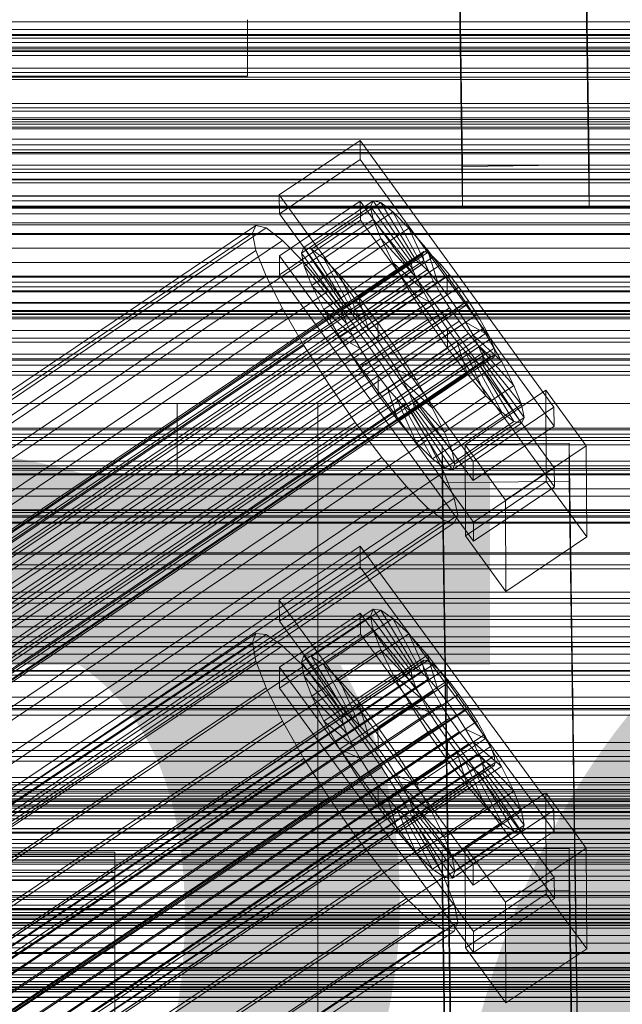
# Model space of a CAD drawing. Header units: millimetres. Extents: x -2233 to 61924, y -68080 to 6847.
# Tile 85 of 256: x 298 to 383, y -35025 to -34886. Entities that reach past the tile are written whole.
import ezdxf

# ---------------------------------------------------------------- set-up
doc = ezdxf.new("R2010")
doc.units = ezdxf.units.MM
for name, color, linetype, lineweight in [('COTAS_O', 1, 'Continuous', 0), ('COTAS_P', 1, 'Continuous', 0), ('frontal_briquetadora', 7, 'Continuous', 0), ('frontal_C01', 7, 'Continuous', 0), ('frontal_C02', 7, 'Continuous', 0), ('frontal_C03', 7, 'Continuous', 0), ('frontal_C05', 7, 'Continuous', 0), ('frontal_mezcladora', 7, 'Continuous', 0), ('frontal_secador', 7, 'Continuous', 0)]:
    doc.layers.add(name, color=color, linetype=linetype, lineweight=lineweight)
doc.dimstyles.new('R19_100', dxfattribs={"dimtxt": 250, "dimasz": 150, "dimexe": 150, "dimexo": 80, "dimgap": 100, "dimtad": 1, "dimtih": 1, "dimtoh": 1, "dimdsep": 46, "dimcen": 0.09, "dimadec": 0, "dimazin": 0, "dimtfac": 1, "dimtdec": 4, "dimtofl": 0, "dimtmove": 0, "dimatfit": 3, "dimfxl": 1, "dimtolj": 1, "dimtzin": 0, "dimarcsym": 0})

# ---------------------------------------------------------------- blocks, each defined once
blk = doc.blocks.new('DIM_R27_48')
at = {"layer": 'COTAS_P'}
for p, q in [((-1750, -34600), (-1600, -34555)), ((2600, -34600), (2450, -34555)), ((-1750, -35500), (-1750, -34600)), ((-1750, -34600), (2600, -34600)), ((-1750, -34600), (-1600, -34645)), ((2600, -34600), (2450, -34645)), ((2600, -35500), (2600, -34600))]:
    blk.add_line(p, q, dxfattribs=at)
blk.add_text('4350 P', height=250, dxfattribs=at).set_placement((425, -34500))
blk = doc.blocks.new('DIM_R27_50')
at = {"layer": 'COTAS_P'}
for p, q in [((1705.78, -34504.95), (1551.9, -34475.9)), ((-194.22, -34704.95), (1705.78, -34504.95)), ((1705.78, -34504.95), (1561.32, -34565.4)), ((1800, -35400), (1705.78, -34504.95)), ((-194.22, -34704.95), (-49.75, -34644.49)), ((-100, -35600), (-194.22, -34704.95)), ((-194.22, -34704.95), (-40.33, -34734))]:
    blk.add_line(p, q, dxfattribs=at)
blk.add_text('1910.5 P', height=250, rotation=6.009, dxfattribs=at).set_placement((745.32, -34505.49))
blk = doc.blocks.new('DIM_R27_56')
at = {"layer": 'COTAS_O'}
for p, q in [((-650, -34200), (-500, -34155)), ((650, -34200), (500, -34155)), ((-650, -34900), (-650, -34200)), ((-650, -34200), (650, -34200)), ((-650, -34200), (-500, -34245)), ((650, -34200), (500, -34245)), ((650, -34900), (650, -34200))]:
    blk.add_line(p, q, dxfattribs=at)
blk.add_text('1300 O', height=250, dxfattribs=at).set_placement((0, -34100))
blk = doc.blocks.new('DIM_R27_58')
at = {"layer": 'COTAS_O'}
for p, q in [((-1480, -35300), (-1330, -35255)), ((490, -35300), (340, -35255)), ((-1480, -36000), (-1480, -35300)), ((-1480, -35300), (490, -35300)), ((-1480, -35300), (-1330, -35345)), ((490, -35300), (340, -35345)), ((490, -36000), (490, -35300))]:
    blk.add_line(p, q, dxfattribs=at)
blk.add_text('1970 O', height=250, dxfattribs=at).set_placement((-495, -35200))
blk = doc.blocks.new('DIM_R27_60')
at = {"layer": 'COTAS_O'}
for p, q in [((-1400, -35300), (-1250, -35255)), ((1400, -35300), (1250, -35255)), ((-1400, -36000), (-1400, -35300)), ((-1400, -35300), (1400, -35300)), ((-1400, -35300), (-1250, -35345)), ((1400, -35300), (1250, -35345)), ((1400, -36000), (1400, -35300))]:
    blk.add_line(p, q, dxfattribs=at)
blk.add_text('2800 O', height=250, dxfattribs=at).set_placement((0, -35200))
blk = doc.blocks.new('DIM_R27_61')
at = {"layer": 'COTAS_P'}
for p, q in [((-305, -34680), (395, -34680)), ((395, -34680), (350, -34830)), ((395, -36000), (395, -34680)), ((395, -34680), (440, -34830)), ((395, -36000), (350, -35850)), ((395, -36000), (440, -35850)), ((-305, -36000), (395, -36000))]:
    blk.add_line(p, q, dxfattribs=at)
blk.add_text('1320 P', height=250, rotation=90, dxfattribs=at).set_placement((295, -35340))
blk = doc.blocks.new('DIM_R27_62')
at = {"layer": 'COTAS_P'}
for p, q in [((-305, -35300), (-155, -35255)), ((345, -35300), (195, -35255)), ((-305, -36000), (-305, -35300)), ((-305, -35300), (345, -35300)), ((-305, -35300), (-155, -35345)), ((345, -35300), (195, -35345)), ((345, -36000), (345, -35300))]:
    blk.add_line(p, q, dxfattribs=at)
blk.add_text('650 P', height=250, dxfattribs=at).set_placement((20, -35200))

msp = doc.modelspace()

# ---------------------------------------------------------------- linework, layer by layer
at = {"layer": 'frontal_briquetadora'}
for p, q in [((-490, -34940), (340, -34940)), ((-490, -34940), (490, -34940)), ((320, -34950), (320, -34940)), ((320, -34940), (340, -34940)), ((320, -34940), (490, -34940)), ((340, -34950), (340, -34940)), ((-1330, -34950), (340, -34950)), ((320, -34950), (340, -34950)), ((340, -35980), (340, -34950)), ((340, -34950), (490, -34950))]:
    msp.add_line(p, q, dxfattribs=at)
at = {"layer": 'frontal_C01'}
for p, q in [((425, -34886.916), (-425, -34886.916)), ((-425, -34898.471), (425, -34898.471)), ((334.501, -34910.399), (345.969, -34902.663)), ((345.969, -34902.663), (345.981, -34905.359)), ((345.969, -34902.663), (373.501, -34940.517)), ((345.981, -34905.359), (334.513, -34913.095)), ((373.513, -34943.213), (345.981, -34905.359)), ((334.513, -34913.095), (334.501, -34910.399)), ((362.033, -34948.253), (334.501, -34910.399)), ((338.005, -34917.848), (347.835, -34911.216)), ((347.835, -34911.216), (347.47, -34912.032)), ((348.918, -34911.478), (347.835, -34911.216)), ((347.835, -34911.216), (353.378, -34919.532)), ((334.539, -34919.027), (346.008, -34911.29)), ((337.64, -34918.663), (347.47, -34912.032)), ((339.088, -34918.109), (348.918, -34911.478)), ((346.008, -34911.29), (346.02, -34913.987)), ((346.008, -34911.29), (373.539, -34949.145)), ((347.47, -34912.032), (353.205, -34919.918)), ((347.47, -34912.032), (347.847, -34913.868)), ((350.645, -34912.798), (348.918, -34911.478)), ((348.918, -34911.478), (353.892, -34919.656)), ((334.513, -34913.095), (362.045, -34950.95)), ((346.02, -34913.987), (334.551, -34921.723)), ((338.017, -34920.499), (347.847, -34913.868)), ((340.816, -34919.429), (350.645, -34912.798)), ((373.551, -34951.841), (346.02, -34913.987)), ((347.847, -34913.868), (353.384, -34920.788)), ((347.847, -34913.868), (348.941, -34916.601)), ((352.899, -34915.087), (350.645, -34912.798)), ((350.645, -34912.798), (354.71, -34920.281)), ((146.872, -35039.071), (331.181, -34914.736)), ((148.32, -35039.42), (332.629, -34915.086)), ((331.181, -34914.736), (330.692, -34915.826)), ((332.629, -34915.086), (331.181, -34914.736)), ((334.938, -34916.851), (332.629, -34915.086)), ((343.069, -34921.719), (352.899, -34915.087)), ((355.525, -34918.189), (352.899, -34915.087)), ((352.899, -34915.087), (355.777, -34921.365)), ((146.383, -35040.161), (330.692, -34915.826)), ((330.692, -34915.826), (331.197, -34918.281)), ((339.111, -34923.232), (348.941, -34916.601)), ((348.941, -34916.601), (353.902, -34922.082)), ((348.941, -34916.601), (350.678, -34920.043)), ((150.629, -35041.185), (334.938, -34916.851)), ((337.95, -34919.911), (334.938, -34916.851)), ((337.64, -34918.663), (338.005, -34917.848)), ((343.549, -34926.163), (338.005, -34917.848)), ((338.005, -34917.848), (339.088, -34918.109)), ((344.062, -34926.287), (339.088, -34918.109)), ((339.088, -34918.109), (340.816, -34919.429)), ((345.695, -34924.821), (355.525, -34918.189)), ((358.345, -34921.893), (355.525, -34918.189)), ((355.525, -34918.189), (357.021, -34922.835)), ((141.045, -35063.041), (354.844, -34918.813)), ((141.218, -35062.655), (355.017, -34918.427)), ((141.731, -35062.779), (355.53, -34918.55)), ((142.549, -35063.404), (356.348, -34919.176)), ((146.887, -35042.616), (331.197, -34918.281)), ((331.197, -34918.281), (332.659, -34921.934)), ((334.551, -34921.723), (334.539, -34919.027)), ((362.071, -34956.881), (334.539, -34919.027)), ((343.376, -34926.549), (337.64, -34918.663)), ((338.017, -34920.499), (337.64, -34918.663)), ((344.88, -34926.912), (340.816, -34919.429)), ((340.816, -34919.429), (343.069, -34921.719)), ((353.378, -34919.532), (343.549, -34926.163)), ((353.205, -34919.918), (353.378, -34919.532)), ((353.378, -34919.532), (353.892, -34919.656)), ((355.017, -34918.427), (354.844, -34918.813)), ((354.844, -34918.813), (355.022, -34919.683)), ((355.53, -34918.55), (355.017, -34918.427)), ((356.348, -34919.176), (355.53, -34918.55)), ((357.415, -34920.26), (356.348, -34919.176)), ((141.224, -35063.911), (355.022, -34919.683)), ((141.742, -35065.205), (355.541, -34920.977)), ((143.617, -35064.489), (357.415, -34920.26)), ((153.641, -35044.246), (337.95, -34919.911)), ((341.461, -34924.058), (337.95, -34919.911)), ((343.554, -34927.419), (338.017, -34920.499)), ((339.111, -34923.232), (338.017, -34920.499)), ((340.848, -34926.674), (350.678, -34920.043)), ((353.205, -34919.918), (343.376, -34926.549)), ((353.384, -34920.788), (343.554, -34927.419)), ((353.892, -34919.656), (344.062, -34926.287)), ((354.71, -34920.281), (344.88, -34926.912)), ((350.678, -34920.043), (354.725, -34923.713)), ((350.678, -34920.043), (352.938, -34923.96)), ((353.384, -34920.788), (353.205, -34919.918)), ((353.902, -34922.082), (353.384, -34920.788)), ((353.892, -34919.656), (354.71, -34920.281)), ((354.71, -34920.281), (355.777, -34921.365)), ((355.022, -34919.683), (355.541, -34920.977)), ((355.541, -34920.977), (356.363, -34922.608)), ((358.659, -34921.73), (357.415, -34920.26)), ((144.861, -35065.958), (358.659, -34921.73)), ((148.35, -35046.269), (332.659, -34921.934)), ((332.659, -34921.934), (334.981, -34926.536)), ((334.551, -34921.723), (362.083, -34959.577)), ((345.947, -34927.997), (343.069, -34921.719)), ((343.069, -34921.719), (345.695, -34924.821)), ((353.902, -34922.082), (344.073, -34928.713)), ((355.777, -34921.365), (345.947, -34927.997)), ((358.345, -34921.893), (348.515, -34928.524)), ((354.725, -34923.713), (353.902, -34922.082)), ((355.777, -34921.365), (357.021, -34922.835)), ((358.357, -34924.589), (358.345, -34921.893)), ((361.166, -34925.946), (358.345, -34921.893)), ((359.995, -34923.484), (358.659, -34921.73)), ((142.565, -35066.836), (356.363, -34922.608)), ((359.995, -34923.484), (146.196, -35067.712)), ((344.073, -34928.713), (339.111, -34923.232)), ((340.848, -34926.674), (339.111, -34923.232)), ((354.725, -34923.713), (344.895, -34930.344)), ((357.021, -34922.835), (347.191, -34929.466)), ((355.796, -34925.568), (354.725, -34923.713)), ((356.363, -34922.608), (357.434, -34924.463)), ((357.021, -34922.835), (358.357, -34924.589)), ((361.332, -34925.404), (359.995, -34923.484)), ((143.635, -35068.691), (357.434, -34924.463)), ((157.152, -35048.393), (341.461, -34924.058)), ((345.231, -34929.009), (341.461, -34924.058)), ((343.108, -34930.591), (352.938, -34923.96)), ((347.191, -34929.466), (345.695, -34924.821)), ((345.695, -34924.821), (348.515, -34928.524)), ((348.527, -34931.22), (358.357, -34924.589)), ((352.938, -34923.96), (355.796, -34925.568)), ((352.938, -34923.96), (355.569, -34928.086)), ((357.434, -34924.463), (358.68, -34926.417)), ((358.357, -34924.589), (359.693, -34926.509)), ((144.881, -35070.646), (358.68, -34926.417)), ((147.533, -35069.632), (361.332, -34925.404)), ((150.672, -35050.87), (334.981, -34926.536)), ((334.981, -34926.536), (338.003, -34931.772)), ((343.549, -34926.163), (343.376, -34926.549)), ((343.376, -34926.549), (343.554, -34927.419)), ((344.062, -34926.287), (343.549, -34926.163)), ((344.88, -34926.912), (344.062, -34926.287)), ((355.796, -34925.568), (345.966, -34932.2)), ((359.693, -34926.509), (349.863, -34933.14)), ((351.336, -34932.577), (361.166, -34925.946)), ((357.042, -34927.523), (355.796, -34925.568)), ((358.68, -34926.417), (360.017, -34928.337)), ((361.166, -34925.946), (359.693, -34926.509)), ((359.693, -34926.509), (360.939, -34928.463)), ((363.797, -34930.071), (361.166, -34925.946)), ((362.578, -34927.358), (361.332, -34925.404)), ((148.779, -35071.586), (362.578, -34927.358)), ((344.895, -34930.344), (340.848, -34926.674)), ((343.108, -34930.591), (340.848, -34926.674)), ((343.554, -34927.419), (344.073, -34928.713)), ((345.947, -34927.997), (344.88, -34926.912)), ((347.191, -34929.466), (345.947, -34927.997)), ((357.042, -34927.523), (347.212, -34934.154)), ((355.569, -34928.086), (357.042, -34927.523)), ((358.378, -34929.442), (357.042, -34927.523)), ((363.648, -34929.214), (362.578, -34927.358)), ((146.218, -35072.565), (360.017, -34928.337)), ((149.85, -35073.442), (363.648, -34929.214)), ((345.231, -34929.009), (160.922, -35053.344)), ((344.073, -34928.713), (344.895, -34930.344)), ((349.002, -34934.427), (345.231, -34929.009)), ((345.739, -34934.717), (355.569, -34928.086)), ((348.515, -34928.524), (348.527, -34931.22)), ((348.515, -34928.524), (351.336, -34932.577)), ((360.939, -34928.463), (351.109, -34935.094)), ((355.569, -34928.086), (358.39, -34932.138)), ((360.017, -34928.337), (361.352, -34930.091)), ((363.797, -34930.071), (360.939, -34928.463)), ((360.939, -34928.463), (362.01, -34930.319)), ((364.471, -34930.844), (363.648, -34929.214)), ((147.554, -35074.32), (361.352, -34930.091)), ((345.966, -34932.2), (343.108, -34930.591)), ((345.739, -34934.717), (343.108, -34930.591)), ((344.895, -34930.344), (345.966, -34932.2)), ((348.527, -34931.22), (347.191, -34929.466)), ((358.378, -34929.442), (348.548, -34936.073)), ((362.01, -34930.319), (352.18, -34936.95)), ((353.967, -34936.703), (363.797, -34930.071)), ((358.39, -34932.138), (358.378, -34929.442)), ((359.714, -34931.197), (358.378, -34929.442)), ((361.352, -34930.091), (362.596, -34931.561)), ((366.057, -34933.989), (362.01, -34930.319)), ((362.01, -34930.319), (362.833, -34931.949)), ((366.057, -34933.989), (363.797, -34930.071)), ((148.798, -35075.789), (362.596, -34931.561)), ((150.672, -35075.072), (364.471, -34930.844)), ((151.191, -35076.367), (364.989, -34932.138)), ((153.694, -35056.107), (338.003, -34931.772)), ((338.003, -34931.772), (341.52, -34937.288)), ((345.966, -34932.2), (347.212, -34934.154)), ((349.863, -34933.14), (348.527, -34931.22)), ((348.56, -34938.77), (358.39, -34932.138)), ((359.714, -34931.197), (349.884, -34937.828)), ((362.833, -34931.949), (353.003, -34938.58)), ((358.39, -34932.138), (361.21, -34935.842)), ((361.21, -34935.842), (359.714, -34931.197)), ((360.958, -34932.666), (359.714, -34931.197)), ((362.596, -34931.561), (363.664, -34932.645)), ((367.794, -34937.431), (362.833, -34931.949)), ((362.833, -34931.949), (363.351, -34933.244)), ((364.989, -34932.138), (364.471, -34930.844)), ((365.168, -34933.008), (364.989, -34932.138)), ((149.865, -35076.873), (363.664, -34932.645)), ((150.683, -35077.499), (364.482, -34933.271)), ((151.196, -35077.623), (364.995, -34933.394)), ((151.369, -35077.237), (365.168, -34933.008)), ((349.863, -34933.14), (351.336, -34932.577)), ((351.109, -34935.094), (349.863, -34933.14)), ((360.958, -34932.666), (351.128, -34939.297)), ((351.336, -34932.577), (353.967, -34936.703)), ((363.351, -34933.244), (353.521, -34939.875)), ((363.836, -34938.944), (360.958, -34932.666)), ((362.025, -34933.75), (360.958, -34932.666)), ((368.888, -34940.163), (363.351, -34933.244)), ((363.351, -34933.244), (363.53, -34934.113)), ((363.664, -34932.645), (364.482, -34933.271)), ((364.482, -34933.271), (364.995, -34933.394)), ((364.995, -34933.394), (365.168, -34933.008)), ((164.693, -35058.762), (349.002, -34934.427)), ((347.212, -34934.154), (345.739, -34934.717)), ((348.56, -34938.77), (345.739, -34934.717)), ((347.212, -34934.154), (348.548, -34936.073)), ((352.519, -34939.942), (349.002, -34934.427)), ((362.025, -34933.75), (352.196, -34940.382)), ((362.843, -34934.376), (353.014, -34941.007)), ((363.357, -34934.5), (353.527, -34941.131)), ((363.53, -34934.113), (353.7, -34940.745)), ((356.228, -34940.62), (366.057, -34933.989)), ((366.09, -34941.233), (362.025, -34933.75)), ((362.843, -34934.376), (362.025, -34933.75)), ((367.817, -34942.554), (362.843, -34934.376)), ((363.357, -34934.5), (362.843, -34934.376)), ((363.53, -34934.113), (363.357, -34934.5)), ((368.9, -34942.815), (363.357, -34934.5)), ((369.265, -34942), (363.53, -34934.113)), ((367.794, -34937.431), (366.057, -34933.989)), ((348.548, -34936.073), (348.56, -34938.77)), ((348.548, -34936.073), (349.884, -34937.828)), ((352.18, -34936.95), (351.109, -34935.094)), ((351.109, -34935.094), (353.967, -34936.703)), ((351.38, -34942.473), (361.21, -34935.842)), ((361.21, -34935.842), (363.836, -34938.944)), ((157.211, -35061.622), (341.52, -34937.288)), ((341.52, -34937.288), (345.291, -34942.706)), ((353.003, -34938.58), (352.18, -34936.95)), ((352.18, -34936.95), (356.228, -34940.62)), ((353.967, -34936.703), (356.228, -34940.62)), ((357.964, -34944.062), (367.794, -34937.431)), ((368.888, -34940.163), (367.794, -34937.431)), ((351.38, -34942.473), (348.56, -34938.77)), ((349.884, -34937.828), (351.38, -34942.473)), ((349.884, -34937.828), (351.128, -34939.297)), ((353.521, -34939.875), (353.003, -34938.58)), ((353.003, -34938.58), (357.964, -34944.062)), ((354.006, -34945.575), (363.836, -34938.944)), ((360.882, -34945.867), (372.35, -34938.131)), ((363.836, -34938.944), (366.09, -34941.233)), ((372.35, -34938.131), (372.408, -34951.072)), ((372.35, -34938.131), (378.086, -34946.017)), ((168.21, -35064.277), (352.519, -34939.942)), ((351.128, -34939.297), (354.006, -34945.575)), ((351.128, -34939.297), (352.196, -34940.382)), ((352.196, -34940.382), (356.26, -34947.865)), ((352.196, -34940.382), (353.014, -34941.007)), ((355.541, -34945.179), (352.519, -34939.942)), ((353.7, -34940.745), (353.521, -34939.875)), ((353.521, -34939.875), (359.058, -34946.795)), ((356.228, -34940.62), (357.964, -34944.062)), ((359.058, -34946.795), (368.888, -34940.163)), ((373.501, -34940.517), (362.033, -34948.253)), ((369.265, -34942), (368.888, -34940.163)), ((373.513, -34943.213), (373.501, -34940.517)), ((353.014, -34941.007), (357.987, -34949.185)), ((353.014, -34941.007), (353.527, -34941.131)), ((353.527, -34941.131), (353.7, -34940.745)), ((353.527, -34941.131), (359.07, -34949.446)), ((353.7, -34940.745), (359.436, -34948.631)), ((356.26, -34947.865), (366.09, -34941.233)), ((359.436, -34948.631), (369.265, -34942)), ((366.09, -34941.233), (367.817, -34942.554)), ((368.9, -34942.815), (369.265, -34942)), ((160.982, -35067.04), (345.291, -34942.706)), ((345.291, -34942.706), (349.061, -34947.657)), ((354.006, -34945.575), (351.38, -34942.473)), ((357.987, -34949.185), (367.817, -34942.554)), ((359.07, -34949.446), (368.9, -34942.815)), ((362.045, -34950.95), (373.513, -34943.213)), ((367.817, -34942.554), (368.9, -34942.815)), ((357.964, -34944.062), (359.058, -34946.795)), ((171.232, -35069.514), (355.541, -34945.179)), ((356.26, -34947.865), (354.006, -34945.575)), ((357.863, -34949.781), (355.541, -34945.179)), ((357.646, -34945.896), (375.644, -34945.651)), ((357.646, -34951.289), (357.646, -34945.896)), ((360.514, -35141.007), (357.646, -34945.896)), ((360.939, -34958.809), (360.882, -34945.867)), ((366.618, -34953.754), (360.882, -34945.867)), ((378.086, -34946.017), (366.618, -34953.754)), ((375.644, -34945.651), (375.644, -34951.044)), ((375.644, -34945.651), (378.512, -35140.762)), ((378.143, -34958.959), (378.086, -34946.017)), ((359.058, -34946.795), (359.436, -34948.631)), ((164.752, -35071.991), (349.061, -34947.657)), ((349.061, -34947.657), (352.572, -34951.804)), ((357.987, -34949.185), (356.26, -34947.865)), ((359.436, -34948.631), (359.07, -34949.446)), ((362.033, -34948.253), (362.045, -34950.95)), ((173.554, -35074.116), (357.863, -34949.781)), ((359.326, -34953.434), (357.863, -34949.781)), ((359.07, -34949.446), (357.987, -34949.185)), ((373.539, -34949.145), (362.071, -34956.881)), ((373.551, -34951.841), (373.539, -34949.145)), ((168.263, -35076.138), (352.572, -34951.804)), ((352.572, -34951.804), (355.584, -34954.864)), ((375.644, -34951.044), (357.646, -34951.289)), ((360.514, -35146.4), (357.646, -34951.289)), ((372.408, -34951.072), (360.939, -34958.809)), ((378.143, -34958.959), (372.408, -34951.072)), ((378.512, -35146.154), (375.644, -34951.044)), ((362.083, -34959.577), (373.551, -34951.841)), ((175.016, -35077.768), (359.326, -34953.434)), ((359.83, -34955.889), (359.326, -34953.434)), ((366.618, -34953.754), (366.675, -34966.695)), ((171.275, -35079.199), (355.584, -34954.864)), ((175.521, -35080.223), (359.83, -34955.889)), ((355.584, -34954.864), (357.893, -34956.629)), ((359.341, -34956.979), (359.83, -34955.889)), ((173.584, -35080.964), (357.893, -34956.629)), ((175.032, -35081.313), (359.341, -34956.979)), ((357.893, -34956.629), (359.341, -34956.979)), ((362.071, -34956.881), (362.083, -34959.577)), ((360.939, -34958.809), (366.675, -34966.695)), ((366.675, -34966.695), (378.143, -34958.959)), ((-450, -34984.295), (450, -34984.295)), ((450, -34995.08), (-450, -34995.08)), ((450, -35017.999), (-450, -35017.999))]:
    msp.add_line(p, q, dxfattribs=at)
at = {"layer": 'frontal_C02'}
for p, q in [((360.514, -34906.365), (357.646, -34712.96)), ((375.644, -34712.717), (378.512, -34906.121)), ((360.514, -34912.326), (357.646, -34718.921)), ((378.512, -34912.083), (375.644, -34718.678)), ((-425, -34900.768), (425, -34900.768)), ((378.512, -34906.121), (360.514, -34906.365)), ((360.514, -34906.365), (360.514, -34912.326)), ((378.512, -34912.083), (378.512, -34906.121)), ((425, -34912.223), (-425, -34912.223)), ((360.514, -34912.326), (378.512, -34912.083)), ((425, -34915.909), (-425, -34915.909)), ((-425, -34927.364), (425, -34927.364)), ((-450, -34949.495), (450, -34949.495)), ((450, -34961.417), (-450, -34961.417)), ((334.501, -34967.93), (345.969, -34960.261)), ((345.969, -34960.261), (345.981, -34963.241)), ((345.969, -34960.261), (373.501, -34997.783)), ((345.981, -34963.241), (334.513, -34970.91)), ((373.513, -35000.764), (345.981, -34963.241)), ((334.513, -34970.91), (334.501, -34967.93)), ((362.033, -35005.452), (334.501, -34967.93)), ((334.539, -34977.467), (346.008, -34969.798)), ((338.005, -34975.808), (347.835, -34969.235)), ((339.088, -34975.926), (348.918, -34969.353)), ((346.008, -34969.798), (346.02, -34972.779)), ((346.008, -34969.798), (373.539, -35007.321)), ((347.835, -34969.235), (347.47, -34970.194)), ((348.918, -34969.353), (347.835, -34969.235)), ((347.835, -34969.235), (353.378, -34977.557)), ((350.645, -34970.54), (348.918, -34969.353)), ((348.918, -34969.353), (353.892, -34977.613)), ((334.513, -34970.91), (362.045, -35008.433)), ((337.64, -34976.768), (347.47, -34970.194)), ((340.816, -34977.114), (350.645, -34970.54)), ((347.47, -34970.194), (353.205, -34978.012)), ((347.47, -34970.194), (347.847, -34972.166)), ((352.899, -34972.716), (350.645, -34970.54)), ((350.645, -34970.54), (354.71, -34978.175)), ((146.872, -35095.928), (331.181, -34972.673)), ((331.181, -34972.673), (330.692, -34973.956)), ((332.629, -34972.831), (331.181, -34972.673)), ((346.02, -34972.779), (334.551, -34980.448)), ((338.017, -34978.74), (347.847, -34972.166)), ((343.069, -34979.29), (352.899, -34972.716)), ((373.551, -35010.301), (346.02, -34972.779)), ((347.847, -34972.166), (353.384, -34978.946)), ((347.847, -34972.166), (348.941, -34975.016)), ((355.525, -34975.733), (352.899, -34972.716)), ((352.899, -34972.716), (355.777, -34979.206)), ((146.383, -35097.211), (330.692, -34973.956)), ((148.32, -35096.086), (332.629, -34972.831)), ((330.692, -34973.956), (331.197, -34976.592)), ((334.938, -34974.419), (332.629, -34972.831)), ((150.629, -35097.673), (334.938, -34974.419)), ((337.95, -34977.328), (334.938, -34974.419)), ((339.111, -34981.589), (348.941, -34975.016)), ((348.941, -34975.016), (353.902, -34980.295)), ((348.941, -34975.016), (350.678, -34978.549)), ((141.045, -35119.891), (354.844, -34976.916)), ((141.218, -35119.437), (355.017, -34976.461)), ((141.731, -35119.493), (355.53, -34976.517)), ((146.887, -35099.847), (331.197, -34976.592)), ((331.197, -34976.592), (332.659, -34980.402)), ((337.64, -34976.768), (338.005, -34975.808)), ((343.376, -34984.585), (337.64, -34976.768)), ((338.017, -34978.74), (337.64, -34976.768)), ((343.549, -34984.131), (338.005, -34975.808)), ((338.005, -34975.808), (339.088, -34975.926)), ((344.062, -34984.186), (339.088, -34975.926)), ((339.088, -34975.926), (340.816, -34977.114)), ((345.695, -34982.306), (355.525, -34975.733)), ((355.017, -34976.461), (354.844, -34976.916)), ((354.844, -34976.916), (355.022, -34977.85)), ((355.53, -34976.517), (355.017, -34976.461)), ((358.345, -34979.384), (355.525, -34975.733)), ((355.525, -34975.733), (357.021, -34980.635)), ((356.348, -34977.08), (355.53, -34976.517)), ((141.224, -35120.825), (355.022, -34977.85)), ((142.549, -35120.055), (356.348, -34977.08)), ((143.617, -35121.086), (357.415, -34978.111)), ((153.641, -35100.582), (337.95, -34977.328)), ((334.551, -34980.448), (334.539, -34977.467)), ((362.071, -35014.99), (334.539, -34977.467)), ((341.461, -34981.36), (337.95, -34977.328)), ((344.88, -34984.749), (340.816, -34977.114)), ((340.816, -34977.114), (343.069, -34979.29)), ((353.205, -34978.012), (343.376, -34984.585)), ((353.378, -34977.557), (343.549, -34984.131)), ((353.892, -34977.613), (344.062, -34984.186)), ((354.71, -34978.175), (344.88, -34984.749)), ((353.205, -34978.012), (353.378, -34977.557)), ((353.384, -34978.946), (353.205, -34978.012)), ((353.378, -34977.557), (353.892, -34977.613)), ((353.892, -34977.613), (354.71, -34978.175)), ((354.71, -34978.175), (355.777, -34979.206)), ((355.022, -34977.85), (355.541, -34979.2)), ((357.415, -34978.111), (356.348, -34977.08)), ((358.659, -34979.539), (357.415, -34978.111)), ((141.742, -35122.175), (355.541, -34979.2)), ((144.861, -35122.515), (358.659, -34979.539)), ((343.554, -34985.519), (338.017, -34978.74)), ((339.111, -34981.589), (338.017, -34978.74)), ((340.848, -34985.123), (350.678, -34978.549)), ((345.947, -34985.78), (343.069, -34979.29)), ((343.069, -34979.29), (345.695, -34982.306)), ((353.384, -34978.946), (343.554, -34985.519)), ((355.777, -34979.206), (345.947, -34985.78)), ((358.345, -34979.384), (348.515, -34985.958)), ((350.678, -34978.549), (354.725, -34981.969)), ((350.678, -34978.549), (352.938, -34982.525)), ((353.902, -34980.295), (353.384, -34978.946)), ((355.541, -34979.2), (356.363, -34980.873)), ((355.777, -34979.206), (357.021, -34980.635)), ((358.357, -34982.365), (358.345, -34979.384)), ((361.166, -34983.421), (358.345, -34979.384)), ((359.995, -34981.269), (358.659, -34979.539)), ((142.565, -35123.849), (356.363, -34980.873)), ((148.35, -35103.656), (332.659, -34980.402)), ((332.659, -34980.402), (334.981, -34985.125)), ((334.551, -34980.448), (362.083, -35017.97)), ((353.902, -34980.295), (344.073, -34986.869)), ((357.021, -34980.635), (347.191, -34987.209)), ((354.725, -34981.969), (353.902, -34980.295)), ((356.363, -34980.873), (357.434, -34982.757)), ((357.021, -34980.635), (358.357, -34982.365)), ((359.995, -34981.269), (146.196, -35124.244)), ((157.152, -35104.615), (341.461, -34981.36)), ((344.073, -34986.869), (339.111, -34981.589)), ((340.848, -34985.123), (339.111, -34981.589)), ((345.231, -34986.241), (341.461, -34981.36)), ((343.108, -34989.099), (352.938, -34982.525)), ((354.725, -34981.969), (344.895, -34988.543)), ((347.191, -34987.209), (345.695, -34982.306)), ((345.695, -34982.306), (348.515, -34985.958)), ((348.527, -34988.938), (358.357, -34982.365)), ((352.938, -34982.525), (355.796, -34983.852)), ((352.938, -34982.525), (355.569, -34986.673)), ((355.796, -34983.852), (354.725, -34981.969)), ((358.357, -34982.365), (359.693, -34984.277)), ((361.332, -34983.181), (359.995, -34981.269)), ((450, -34982.905), (-450, -34982.905)), ((143.635, -35125.732), (357.434, -34982.757)), ((147.533, -35126.157), (361.332, -34983.181)), ((355.796, -34983.852), (345.966, -34990.426)), ((351.336, -34989.995), (361.166, -34983.421)), ((357.042, -34985.817), (355.796, -34983.852)), ((357.434, -34982.757), (358.68, -34984.722)), ((361.166, -34983.421), (359.693, -34984.277)), ((363.797, -34987.569), (361.166, -34983.421)), ((362.578, -34985.146), (361.332, -34983.181)), ((144.881, -35127.697), (358.68, -34984.722)), ((148.779, -35128.121), (362.578, -34985.146)), ((150.672, -35108.379), (334.981, -34985.125)), ((334.981, -34985.125), (338.003, -34990.44)), ((344.895, -34988.543), (340.848, -34985.123)), ((343.108, -34989.099), (340.848, -34985.123)), ((343.549, -34984.131), (343.376, -34984.585)), ((343.376, -34984.585), (343.554, -34985.519)), ((344.062, -34984.186), (343.549, -34984.131)), ((344.88, -34984.749), (344.062, -34984.186)), ((345.947, -34985.78), (344.88, -34984.749)), ((359.693, -34984.277), (349.863, -34990.85)), ((358.68, -34984.722), (360.017, -34986.634)), ((359.693, -34984.277), (360.939, -34986.242)), ((363.648, -34987.029), (362.578, -34985.146)), ((146.218, -35129.609), (360.017, -34986.634)), ((345.231, -34986.241), (160.922, -35109.496)), ((343.554, -34985.519), (344.073, -34986.869)), ((349.002, -34991.638), (345.231, -34986.241)), ((345.739, -34993.246), (355.569, -34986.673)), ((347.191, -34987.209), (345.947, -34985.78)), ((357.042, -34985.817), (347.212, -34992.391)), ((348.515, -34985.958), (348.527, -34988.938)), ((348.515, -34985.958), (351.336, -34989.995)), ((360.939, -34986.242), (351.109, -34992.815)), ((355.569, -34986.673), (357.042, -34985.817)), ((355.569, -34986.673), (358.39, -34990.71)), ((358.378, -34987.73), (357.042, -34985.817)), ((360.017, -34986.634), (361.352, -34988.363)), ((363.797, -34987.569), (360.939, -34986.242)), ((360.939, -34986.242), (362.01, -34988.125)), ((149.85, -35130.005), (363.648, -34987.029)), ((344.073, -34986.869), (344.895, -34988.543)), ((348.527, -34988.938), (347.191, -34987.209)), ((358.378, -34987.73), (348.548, -34994.303)), ((362.01, -34988.125), (352.18, -34994.699)), ((353.967, -34994.143), (363.797, -34987.569)), ((358.39, -34990.71), (358.378, -34987.73)), ((359.714, -34989.459), (358.378, -34987.73)), ((366.057, -34991.545), (362.01, -34988.125)), ((362.01, -34988.125), (362.833, -34989.799)), ((364.471, -34988.703), (363.648, -34987.029)), ((366.057, -34991.545), (363.797, -34987.569)), ((147.554, -35131.339), (361.352, -34988.363)), ((150.672, -35131.678), (364.471, -34988.703)), ((345.966, -34990.426), (343.108, -34989.099)), ((345.739, -34993.246), (343.108, -34989.099)), ((344.895, -34988.543), (345.966, -34990.426)), ((349.863, -34990.85), (348.527, -34988.938)), ((359.714, -34989.459), (349.884, -34996.033)), ((361.21, -34994.361), (359.714, -34989.459)), ((360.958, -34990.888), (359.714, -34989.459)), ((361.352, -34988.363), (362.596, -34989.792)), ((364.989, -34990.053), (364.471, -34988.703)), ((148.798, -35132.768), (362.596, -34989.792)), ((149.865, -35133.798), (363.664, -34990.823)), ((151.191, -35133.028), (364.989, -34990.053)), ((153.694, -35113.695), (338.003, -34990.44)), ((338.003, -34990.44), (341.52, -34995.985)), ((345.966, -34990.426), (347.212, -34992.391)), ((348.56, -34997.284), (358.39, -34990.71)), ((349.863, -34990.85), (351.336, -34989.995)), ((351.109, -34992.815), (349.863, -34990.85)), ((360.958, -34990.888), (351.128, -34997.461)), ((351.336, -34989.995), (353.967, -34994.143)), ((362.833, -34989.799), (353.003, -34996.372)), ((358.39, -34990.71), (361.21, -34994.361)), ((363.836, -34997.378), (360.958, -34990.888)), ((362.025, -34991.919), (360.958, -34990.888)), ((362.596, -34989.792), (363.664, -34990.823)), ((367.794, -34995.078), (362.833, -34989.799)), ((362.833, -34989.799), (363.351, -34991.148)), ((363.664, -34990.823), (364.482, -34991.386)), ((365.168, -34990.987), (364.989, -34990.053)), ((150.683, -35134.361), (364.482, -34991.386)), ((151.196, -35134.417), (364.995, -34991.441)), ((151.369, -35133.962), (365.168, -34990.987)), ((164.693, -35114.893), (349.002, -34991.638)), ((352.519, -34997.183), (349.002, -34991.638)), ((362.025, -34991.919), (352.196, -34998.492)), ((363.351, -34991.148), (353.521, -34997.722)), ((363.53, -34992.082), (353.7, -34998.656)), ((356.228, -34998.119), (366.057, -34991.545)), ((366.09, -34999.554), (362.025, -34991.919)), ((362.843, -34992.481), (362.025, -34991.919)), ((368.888, -34997.928), (363.351, -34991.148)), ((363.351, -34991.148), (363.53, -34992.082)), ((363.53, -34992.082), (363.357, -34992.537)), ((369.265, -34999.9), (363.53, -34992.082)), ((364.482, -34991.386), (364.995, -34991.441)), ((364.995, -34991.441), (365.168, -34990.987)), ((367.794, -34995.078), (366.057, -34991.545)), ((347.212, -34992.391), (345.739, -34993.246)), ((348.56, -34997.284), (345.739, -34993.246)), ((347.212, -34992.391), (348.548, -34994.303)), ((352.18, -34994.699), (351.109, -34992.815)), ((351.109, -34992.815), (353.967, -34994.143)), ((362.843, -34992.481), (353.014, -34999.055)), ((363.357, -34992.537), (353.527, -34999.111)), ((367.817, -35000.741), (362.843, -34992.481)), ((363.357, -34992.537), (362.843, -34992.481)), ((368.9, -35000.859), (363.357, -34992.537)), ((-450, -34994.827), (450, -34994.827)), ((348.548, -34994.303), (348.56, -34997.284)), ((348.548, -34994.303), (349.884, -34996.033)), ((351.38, -35000.935), (361.21, -34994.361)), ((353.003, -34996.372), (352.18, -34994.699)), ((352.18, -34994.699), (356.228, -34998.119)), ((353.967, -34994.143), (356.228, -34998.119)), ((357.964, -35001.652), (367.794, -34995.078)), ((361.21, -34994.361), (363.836, -34997.378)), ((368.888, -34997.928), (367.794, -34995.078)), ((157.211, -35119.24), (341.52, -34995.985)), ((341.52, -34995.985), (345.291, -35001.382)), ((349.884, -34996.033), (351.38, -35000.935)), ((349.884, -34996.033), (351.128, -34997.461)), ((353.521, -34997.722), (353.003, -34996.372)), ((353.003, -34996.372), (357.964, -35001.652)), ((360.882, -35002.995), (372.35, -34995.326)), ((372.35, -34995.326), (372.408, -35009.632)), ((372.35, -34995.326), (378.086, -35003.143)), ((168.21, -35120.438), (352.519, -34997.183)), ((351.38, -35000.935), (348.56, -34997.284)), ((351.128, -34997.461), (354.006, -35003.951)), ((351.128, -34997.461), (352.196, -34998.492)), ((355.541, -35002.499), (352.519, -34997.183)), ((353.7, -34998.656), (353.521, -34997.722)), ((353.521, -34997.722), (359.058, -35004.501)), ((354.006, -35003.951), (363.836, -34997.378)), ((359.058, -35004.501), (368.888, -34997.928)), ((373.501, -34997.783), (362.033, -35005.452)), ((363.836, -34997.378), (366.09, -34999.554)), ((369.265, -34999.9), (368.888, -34997.928)), ((373.513, -35000.764), (373.501, -34997.783)), ((352.196, -34998.492), (356.26, -35006.127)), ((352.196, -34998.492), (353.014, -34999.055)), ((353.014, -34999.055), (357.987, -35007.315)), ((353.014, -34999.055), (353.527, -34999.111)), ((353.527, -34999.111), (353.7, -34998.656)), ((353.527, -34999.111), (359.07, -35007.433)), ((353.7, -34998.656), (359.436, -35006.473)), ((356.228, -34998.119), (357.964, -35001.652)), ((356.26, -35006.127), (366.09, -34999.554)), ((357.987, -35007.315), (367.817, -35000.741)), ((359.436, -35006.473), (369.265, -34999.9)), ((366.09, -34999.554), (367.817, -35000.741)), ((367.817, -35000.741), (368.9, -35000.859)), ((368.9, -35000.859), (369.265, -34999.9)), ((160.982, -35124.637), (345.291, -35001.382)), ((345.291, -35001.382), (349.061, -35006.263)), ((354.006, -35003.951), (351.38, -35000.935)), ((357.964, -35001.652), (359.058, -35004.501)), ((359.07, -35007.433), (368.9, -35000.859)), ((362.045, -35008.433), (373.513, -35000.764)), ((171.232, -35125.753), (355.541, -35002.499)), ((357.863, -35007.222), (355.541, -35002.499)), ((357.646, -35003.454), (375.644, -35003.211)), ((357.646, -35009.416), (357.646, -35003.454)), ((360.514, -35196.859), (357.646, -35003.454)), ((360.939, -35017.301), (360.882, -35002.995)), ((366.618, -35010.812), (360.882, -35002.995)), ((378.086, -35003.143), (366.618, -35010.812)), ((375.644, -35003.211), (375.644, -35009.172)), ((375.644, -35003.211), (378.512, -35196.616)), ((378.143, -35017.449), (378.086, -35003.143)), ((-311.15, -35003.741), (311.15, -35003.741)), ((-311.15, -35004.337), (311.15, -35004.337)), ((-311.15, -35004.874), (311.15, -35004.874)), ((311.15, -35004.337), (311.15, -35003.741)), ((311.15, -35003.741), (311.15, -35004.874)), ((311.15, -35006.623), (311.15, -35004.337)), ((311.15, -35004.874), (311.15, -35007.66)), ((356.26, -35006.127), (354.006, -35003.951)), ((359.058, -35004.501), (359.436, -35006.473)), ((164.752, -35129.518), (349.061, -35006.263)), ((349.061, -35006.263), (352.572, -35010.296)), ((357.987, -35007.315), (356.26, -35006.127)), ((362.033, -35005.452), (362.045, -35008.433)), ((-311.15, -35006.623), (311.15, -35006.623)), ((-311.15, -35007.66), (311.15, -35007.66)), ((173.554, -35130.477), (357.863, -35007.222)), ((311.15, -35010.441), (311.15, -35006.623)), ((311.15, -35007.66), (311.15, -35011.908)), ((359.326, -35011.031), (357.863, -35007.222)), ((359.07, -35007.433), (357.987, -35007.315)), ((359.436, -35006.473), (359.07, -35007.433)), ((373.539, -35007.321), (362.071, -35014.99)), ((373.551, -35010.301), (373.539, -35007.321)), ((-311.15, -35010.441), (311.15, -35010.441)), ((168.263, -35133.55), (352.572, -35010.296)), ((311.15, -35015.532), (311.15, -35010.441)), ((352.572, -35010.296), (355.584, -35013.205)), ((375.644, -35009.172), (357.646, -35009.416)), ((360.514, -35202.821), (357.646, -35009.416)), ((372.408, -35009.632), (360.939, -35017.301)), ((362.083, -35017.97), (373.551, -35010.301)), ((378.143, -35017.449), (372.408, -35009.632)), ((378.512, -35202.577), (375.644, -35009.172)), ((-311.15, -35011.908), (311.15, -35011.908)), ((175.016, -35134.286), (359.326, -35011.031)), ((311.15, -35011.908), (311.15, -35017.329)), ((359.83, -35013.667), (359.326, -35011.031)), ((366.618, -35010.812), (366.675, -35025.118)), ((171.275, -35136.46), (355.584, -35013.205)), ((355.584, -35013.205), (357.893, -35014.793)), ((175.521, -35136.922), (359.83, -35013.667)), ((359.341, -35014.95), (359.83, -35013.667)), ((-311.15, -35015.532), (311.15, -35015.532)), ((173.584, -35138.047), (357.893, -35014.793)), ((175.032, -35138.205), (359.341, -35014.95)), ((311.15, -35021.549), (311.15, -35015.532)), ((357.893, -35014.793), (359.341, -35014.95)), ((362.071, -35014.99), (362.083, -35017.97)), ((-311.15, -35017.329), (311.15, -35017.329)), ((311.15, -35017.329), (311.15, -35023.553)), ((360.939, -35017.301), (366.675, -35025.118)), ((366.675, -35025.118), (378.143, -35017.449)), ((-440, -35020.127), (440, -35020.127)), ((-440, -35020.339), (440, -35020.339)), ((-440, -35020.529), (440, -35020.529)), ((-440, -35021.148), (440, -35021.148)), ((-440, -35021.516), (440, -35021.516)), ((311.15, -35021.549), (-311.15, -35021.549)), ((311.15, -35028.083), (311.15, -35021.549)), ((-440, -35022.501), (440, -35022.501)), ((-440, -35023.021), (440, -35023.021)), ((-440, -35024.305), (440, -35024.305)), ((-311.15, -35023.553), (311.15, -35023.553)), ((311.15, -35023.553), (311.15, -35030.157)), ((-440, -35024.942), (440, -35024.942))]:
    msp.add_line(p, q, dxfattribs=at)
at = {"layer": 'frontal_C03'}
for p, q in [((1250, -34885.8), (-1250, -34885.8)), ((1250, -34888.107), (-1250, -34888.107)), ((1250, -34888.761), (-1250, -34888.761)), ((1250, -34889.642), (-1250, -34889.642)), ((1250, -34899.448), (-1250, -34899.448)), ((1250, -34900.33), (-1250, -34900.33)), ((1250, -34900.983), (-1250, -34900.983)), ((1250, -34903.291), (-1250, -34903.291)), ((-1250, -34904.348), (1250, -34904.348)), ((1250, -34907.2), (-1250, -34907.2)), ((1250, -34908.257), (-1250, -34908.257)), ((1250, -34910.565), (-1250, -34910.565)), ((1250, -34911.218), (-1250, -34911.218)), ((1250, -34912.1), (-1250, -34912.1)), ((1250, -34921.906), (-1250, -34921.906)), ((1250, -34922.787), (-1250, -34922.787)), ((1250, -34923.441), (-1250, -34923.441)), ((1250, -34925.748), (-1250, -34925.748)), ((-1250, -34926.806), (1250, -34926.806)), ((1250, -34929.658), (-1250, -34929.658)), ((1250, -34930.715), (-1250, -34930.715)), ((1250, -34933.022), (-1250, -34933.022)), ((1250, -34933.676), (-1250, -34933.676)), ((1250, -34934.557), (-1250, -34934.557)), ((1250, -34944.364), (-1250, -34944.364)), ((1250, -34945.245), (-1250, -34945.245)), ((1250, -34945.898), (-1250, -34945.898)), ((1250, -34948.206), (-1250, -34948.206)), ((1530, -34950.129), (-1530, -34950.129)), ((-1250, -34949.263), (1250, -34949.263)), ((1250, -34952.115), (-1250, -34952.115)), ((1250, -34953.173), (-1250, -34953.173)), ((1530, -34955.129), (-1530, -34955.129)), ((1270, -34955.96), (-1270, -34955.96)), ((1250, -34955.48), (-1250, -34955.48)), ((-1270, -34956.859), (1270, -34956.859)), ((1250, -34956.134), (-1250, -34956.134)), ((1250, -34957.015), (-1250, -34957.015)), ((-1500, -34961.228), (1500, -34961.228)), ((1250, -34966.821), (-1250, -34966.821)), ((1250, -34967.703), (-1250, -34967.703)), ((1250, -34968.356), (-1250, -34968.356)), ((1500, -34970.211), (-1500, -34970.211)), ((1250, -34970.664), (-1250, -34970.664)), ((-1250, -34971.721), (1250, -34971.721)), ((-1250, -34973.155), (1250, -34973.155)), ((-1250, -34973.953), (1250, -34973.953)), ((-1250, -34974.537), (1250, -34974.537)), ((1250, -34974.573), (-1250, -34974.573)), ((1250, -34975.63), (-1250, -34975.63)), ((-1250, -34976.875), (1250, -34976.875)), ((1250, -34977.938), (-1250, -34977.938)), ((-1250, -34978.004), (1250, -34978.004)), ((1250, -34978.591), (-1250, -34978.591)), ((1250, -34979.473), (-1250, -34979.473)), ((-1250, -34981.724), (1250, -34981.724)), ((-1250, -34983.32), (1250, -34983.32)), ((-1250, -34988.167), (1250, -34988.167)), ((1250, -34989.279), (-1250, -34989.279)), ((-1250, -34990.123), (1250, -34990.123)), ((1250, -34990.16), (-1250, -34990.16)), ((1250, -34990.814), (-1250, -34990.814)), ((1250, -34993.121), (-1250, -34993.121)), ((-1250, -34994.178), (1250, -34994.178)), ((1500, -34995.334), (-1500, -34995.334)), ((-1268, -34996.141), (1268, -34996.141)), ((-1268, -34996.365), (1268, -34996.365)), ((-1268, -34996.53), (1268, -34996.53)), ((-1250, -34995.768), (1250, -34995.768)), ((-1268, -34997.187), (1268, -34997.187)), ((-1268, -34997.505), (1268, -34997.505)), ((1250, -34997.031), (-1250, -34997.031)), ((1250, -34997.949), (-1250, -34997.949)), ((-1268, -34998.551), (1268, -34998.551)), ((-1268, -34999), (1268, -34999)), ((1250, -34998.088), (-1250, -34998.088)), ((-1268, -35000.363), (1268, -35000.363)), ((1250, -35000.395), (-1250, -35000.395)), ((-1268, -35000.913), (1268, -35000.913)), ((1250, -35001.049), (-1250, -35001.049)), ((1250, -35001.93), (-1250, -35001.93)), ((-1268, -35002.501), (1268, -35002.501)), ((1268, -35003.114), (-1268, -35003.114)), ((-1500, -35004.317), (1500, -35004.317)), ((-1268, -35004.818), (1268, -35004.818)), ((-1250, -35004.006), (1250, -35004.006)), ((1530, -35005.129), (-1530, -35005.129)), ((-1268, -35005.453), (1268, -35005.453)), ((-1250, -35006.264), (1250, -35006.264)), ((-1268, -35007.156), (1268, -35007.156)), ((-1268, -35007.77), (1268, -35007.77)), ((1530, -35010.129), (-1530, -35010.129)), ((-1268, -35009.357), (1268, -35009.357)), ((-1268, -35009.907), (1268, -35009.907)), ((-1268, -35011.271), (1268, -35011.271)), ((-1268, -35011.72), (1268, -35011.72)), ((1250, -35011.737), (-1250, -35011.737)), ((-1268, -35012.766), (1268, -35012.766)), ((-1268, -35013.083), (1268, -35013.083)), ((-1250, -35012.322), (1250, -35012.322)), ((1250, -35012.618), (-1250, -35012.618)), ((1250, -35013.271), (-1250, -35013.271)), ((-1268, -35013.741), (1268, -35013.741)), ((-1268, -35013.905), (1268, -35013.905)), ((-1268, -35014.13), (1268, -35014.13)), ((-1250, -35014.503), (1250, -35014.503)), ((1250, -35015.579), (-1250, -35015.579)), ((-1250, -35016.636), (1250, -35016.636)), ((1250, -35019.488), (-1250, -35019.488)), ((-1250, -35020.147), (1250, -35020.147)), ((1250, -35020.546), (-1250, -35020.546)), ((-1250, -35022.103), (1250, -35022.103)), ((1250, -35022.853), (-1250, -35022.853)), ((1250, -35023.506), (-1250, -35023.506)), ((1250, -35024.388), (-1250, -35024.388))]:
    msp.add_line(p, q, dxfattribs=at)
at = {"layer": 'frontal_C05'}
for p, q in [((330, -34893.5), (330, -34885.5)), ((250, -34893.5), (330, -34893.5))]:
    msp.add_line(p, q, dxfattribs=at)
at = {"layer": 'frontal_mezcladora'}
for p, q in [((-750, -34900), (750, -34900)), ((-600, -34900), (600, -34900)), ((-750, -34910.5), (750, -34910.5))]:
    msp.add_line(p, q, dxfattribs=at)
at = {"layer": 'frontal_secador'}
for p, q in [((-1250, -34887.588), (1250, -34887.588)), ((1250, -34887.611), (-1250, -34887.611)), ((1250, -34887.728), (-1250, -34887.728)), ((-1250, -34889.387), (1250, -34889.387)), ((1250, -34889.918), (-1250, -34889.918)), ((-1250, -34890), (1250, -34890)), ((1250, -34890.588), (-1250, -34890.588)), ((1250, -34892.387), (-1250, -34892.387)), ((1250, -34893), (-1250, -34893)), ((-1250, -34893.65), (1250, -34893.65)), ((-1250, -34894), (1250, -34894)), ((1250, -34897.382), (-1250, -34897.382)), ((1250, -34898), (-1250, -34898)), ((1250, -34899.689), (-1250, -34899.689)), ((1250, -34902.485), (-1250, -34902.485)), ((1250, -34904), (-1250, -34904)), ((1250, -34904.545), (-1250, -34904.545)), ((1250, -34906.144), (-1250, -34906.144)), ((1250, -34906.709), (-1250, -34906.709)), ((-1250, -34908.142), (1250, -34908.142)), ((1250, -34908.686), (-1250, -34908.686)), ((1320, -34912), (-1320, -34912)), ((1320, -34912.273), (-1320, -34912.273)), ((1250, -34912), (-1250, -34912)), ((1320, -34913.072), (-1320, -34913.072)), ((1320, -34914.343), (-1320, -34914.343)), ((1250, -34914.651), (-1250, -34914.651)), ((1320, -34916), (-1320, -34916)), ((1250, -34915.859), (-1250, -34915.859)), ((1320, -34917.929), (-1320, -34917.929)), ((-1320, -34920), (1320, -34920)), ((-1250, -34920), (1250, -34920)), ((1320, -34922.071), (-1320, -34922.071)), ((1320, -34924), (-1320, -34924)), ((1250, -34924.141), (-1250, -34924.141)), ((1320, -34925.657), (-1320, -34925.657)), ((1320, -34926.928), (-1320, -34926.928)), ((1320, -34927.727), (-1320, -34927.727)), ((1320, -34928), (-1320, -34928)), ((1250, -34927.285), (-1250, -34927.285)), ((1250, -34928), (-1250, -34928)), ((1250, -34931.314), (-1250, -34931.314)), ((1250, -34933.856), (-1250, -34933.856)), ((1250, -34935.455), (-1250, -34935.455)), ((1250, -34936), (-1250, -34936)), ((1360, -34943.5), (-1360, -34943.5)), ((1250, -34943.75), (-1250, -34943.75)), ((1360, -34944.863), (-1360, -34944.863)), ((1360, -34948.859), (-1360, -34948.859)), ((1360, -34955.216), (-1360, -34955.216)), ((1250, -34962.924), (-1250, -34962.924)), ((1360, -34963.5), (-1360, -34963.5)), ((1360, -34973.147), (-1360, -34973.147)), ((-1360, -34983.5), (1360, -34983.5)), ((-1250, -34983.5), (1250, -34983.5)), ((1360, -34993.853), (-1360, -34993.853)), ((1360, -35003.5), (-1360, -35003.5)), ((1250, -35004.076), (-1250, -35004.076)), ((1360, -35011.784), (-1360, -35011.784)), ((1360, -35018.141), (-1360, -35018.141)), ((1360, -35022.137), (-1360, -35022.137)), ((1360, -35023.5), (-1360, -35023.5)), ((1250, -35023.25), (-1250, -35023.25))]:
    msp.add_line(p, q, dxfattribs=at)

# ---------------------------------------------------------------- dimensions: what is measured, and where the dimension line sits
at = {"layer": 'COTAS_O'}
for p1, p2, picture, middle in [((-650, -34900), (650, -34900), 'DIM_R27_56', (0, -34200)), ((-1480, -36000), (490, -36000), 'DIM_R27_58', (-495, -35300)), ((-1400, -36000), (1400, -36000), 'DIM_R27_60', (0, -35300))]:
    dim = msp.add_aligned_dim(p1=p1, p2=p2, distance=700, text='<> O', dimstyle='R19_100', dxfattribs=at)
    dim.commit()
    dim.dimension.update_dxf_attribs({"geometry": picture, "text_midpoint": middle})
at = {"layer": 'COTAS_P'}
for p1, p2, distance, picture, middle in [((-100, -35600), (1800, -35400), 900, 'DIM_R27_50', (755.784, -34604.945)), ((-1750, -35500), (2600, -35500), 900, 'DIM_R27_48', (425, -34600)), ((-305, -36000), (-305, -34680), -700, 'DIM_R27_61', (395, -35340)), ((-305, -36000), (345, -36000), 700, 'DIM_R27_62', (20, -35300))]:
    dim = msp.add_aligned_dim(p1=p1, p2=p2, distance=distance, text='<> P', dimstyle='R19_100', dxfattribs=at)
    dim.commit()
    dim.dimension.update_dxf_attribs({"geometry": picture, "text_midpoint": middle})

doc.saveas('drawing.dxf')
